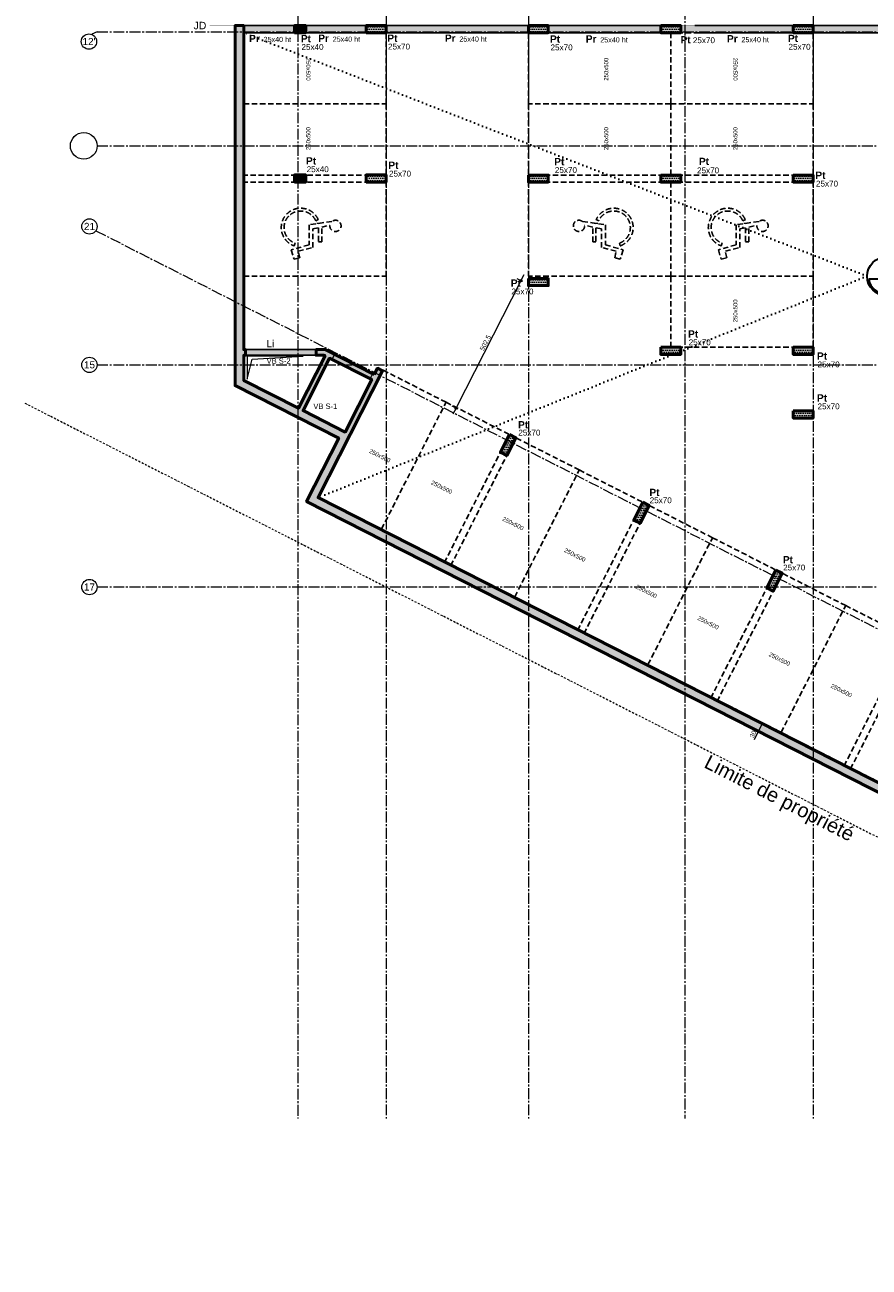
# Model space of a CAD drawing. Header units: millimetres. Extents: x -6159 to 201309, y -25780 to 10326.
# Tile 10 of 128: x 9593 to 12559, y -13445 to -9081. Entities that reach past the tile are written whole.
import ezdxf

# ---------------------------------------------------------------- set-up
doc = ezdxf.new("R2010")
doc.units = ezdxf.units.MM
doc.header["$PDMODE"] = 34
doc.header["$PDSIZE"] = 5
for name, pattern in [('Axes', [28.575, 19.05, -3.175, 3.175, -3.175]), ('CACHE', [9.525, 6.35, -3.175]), ('Caché', [9.525, 6.35, -3.175]), ('Pointillés', [3, 0, -3]), ('TIRETPT2', [12.7, 6.35, -3.175, 0, -3.175])]:
    doc.linetypes.add(name, pattern=pattern)
doc.layers.get('DEFPOINTS').update_dxf_attribs({"color": 251})
for name, color, linetype, lineweight in [('A-Kube-Axes', 6, 'Axes', 18), ('A-Kube-Cotations', 7, 'Continuous', 9), ('A-Kube-Divers', 2, 'Continuous', 20), ('A-Kube-Textes', 3, 'Continuous', 30), ('K_3_D - Lmite de propriéte', 44, 'TIRETPT2', 18), ('K_5_C1 - Poutre (Pou )', 3, 'Continuous', 25), ('S-Kube-Hachure-Impact', 4, 'Caché', 20), ('S-Kube-Structure vue', 3, 'Continuous', 25), ('S-Kube-Stucture coupée', 1, 'Continuous', 50)]:
    doc.layers.add(name, color=color, linetype=linetype, lineweight=lineweight)
doc.layers.add('C-Kube-trait gris', color=8, linetype='Continuous')
doc.layers.add('K_2_C - Trait de construction', color=52, linetype='Continuous', lineweight=9, plot=False, transparency=0.5)
doc.layers.add('S-Kube-Pochage coupé', color=252, linetype='Continuous', transparency=0.5)
doc.layers.add('S-Kube-Pochage vu', color=254, linetype='Continuous', transparency=0.5)
doc.styles.add('Arial', font='arial.ttf')
doc.dimstyles.new('75e', dxfattribs={"dimscale": 7.5, "dimtxt": 2.2, "dimasz": 0.15, "dimexe": 2, "dimexo": 3, "dimgap": 0.5, "dimtad": 1, "dimdec": 1, "dimrnd": 0.5, "dimzin": 12, "dimdsep": 46, "dimtxsty": 'Arial', "dimblk1": 'ROND30', "dimblk2": 'ROND30', "dimsah": 1, "dimcen": 1.5, "dimclrd": 256, "dimclre": 256, "dimclrt": 256, "dimadec": 3, "dimazin": 3, "dimtfac": 1, "dimtdec": 1, "dimtmove": 0, "dimatfit": 0, "dimldrblk": 'ROND30', "dimfxl": 5, "dimfxlon": 1, "dimtolj": 1, "dimtzin": 4, "dimlwd": -1, "dimlwe": -1, "dimarcsym": 0})

# ---------------------------------------------------------------- blocks, each defined once
blk = doc.blocks.new('240014 - AXES S-2  S-1')
at = {"layer": 'A-Kube-Axes', "ltscale": 2}
for points in [[(21425.9, -4701.1), (21425.9, -12922.7)], [(21925.9, -4701.1), (21925.9, -12922.7)], [(22925.9, -4701.1), (22925.9, -12922.7)], [(21115.9, -4817.1), (21115.9, -12922.7)], [(22475.9, -7766.8), (22475.9, -12922.7)], [(20411, -9105.9), (20392, -9114.8)], [(20411, -9105.9), (26176.2, -9105.9)], [(20411, -9506.4), (26176.2, -9506.4)], [(20406.6, -9804.5), (26164.2, -12736.1)], [(20411, -10275.9), (26176.2, -10275.9)], [(20410.9, -11056), (26176.2, -11056)]]:
    blk.add_lwpolyline(points, dxfattribs=at)
at = {"layer": 'A-Kube-Axes', "linetype": 'Continuous'}
for centre, radius in [((20382.5, -9140.4), 26.9), ((20364.1, -9506.6), 46.9), ((20384.1, -9789.7), 26.9), ((20384.1, -10275.8), 26.9), ((20384.1, -11056.2), 26.9)]:
    blk.add_circle(centre, radius, dxfattribs=at)
at = {"layer": 'A-Kube-Axes', "char_height": 25, "attachment_point": 5, "style": 'Arial'}
for s, insert in [("12'", (20382.6, -9140.1)), ('21', (20384.2, -9789.5)), ('15', (20384.2, -10275.6)), ('17', (20384.2, -11055.9))]:
    blk.add_mtext(s, dxfattribs=dict(at, insert=insert))
blk = doc.blocks.new('ROND30')
blk.add_line((0, 0), (21.6, 0))
for radius in [3.28, 2.67, 2.07, 1.62, 1.02, 0.412]:
    blk.add_circle((0, 0), radius)
blk = doc.blocks.new('*D64')
at = {"layer": 'DEFPOINTS', "color": 0, "transparency": 16777216}
for p in [(11361.6, -9993.3), (11107.6, -10427.6), (11133.9, -10441)]:
    blk.add_point(p, dxfattribs=at)
at = {"layer": 'K_2_C - Trait de construction', "transparency": 16777216}
for p, q in [((11334.8, -9980.9), (11108.1, -10426.6)), ((11341.6, -9983.1), (11321.9, -9973.1)), ((11113.8, -10430.8), (11094.2, -10420.8))]:
    blk.add_line(p, q, dxfattribs=at)
at = {"layer": 'K_2_C - Trait de construction', "transparency": 16777216, "xscale": 1.125, "yscale": 1.125, "zscale": 1.125}
for p, rotation in [((11335.3, -9979.9), 63.03468049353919), ((11107.6, -10427.6), 243.0346804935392)]:
    blk.add_blockref('ROND30', p, dxfattribs=dict(at, rotation=rotation))
at = {"layer": 'K_2_C - Trait de construction', "transparency": 16777216, "insert": (11210.6, -10198.2), "char_height": 16.5, "attachment_point": 5, "rotation": 63.0347, "style": 'Arial'}
blk.add_mtext('\\A1;502.5', dxfattribs=at)
blk = doc.blocks.new('*U3')
at = {"layer": 'A-Kube-Textes'}
blk.add_line((36.5, -6.3), (-36.5, -6.3), dxfattribs=at)
blk.add_circle((0, 0), 40, dxfattribs=at)
blk.add_arc((0, 0), 37, 189.8569, 350.1431, dxfattribs=at)
blk = doc.blocks.new('*D74')
at = {"layer": 'A-Kube-Cotations', "transparency": 16777216}
for p, q in [((12169.6, -11562.5), (12156.2, -11555.7)), ((12183.2, -11535.8), (12169.6, -11562.5)), ((12183.2, -11535.8), (12169.8, -11529)), ((12183.7, -11534.8), (12184.2, -11533.8)), ((12169.1, -11563.6), (12154.5, -11592.2))]:
    blk.add_line(p, q, dxfattribs=at)
at = {"layer": 'DEFPOINTS', "color": 0, "transparency": 16777216}
for p in [(12169.6, -11562.5), (12169.6, -11562.5), (12183.2, -11535.8)]:
    blk.add_point(p, dxfattribs=at)
at = {"layer": 'A-Kube-Cotations', "transparency": 16777216, "xscale": 1.125, "yscale": 1.125, "zscale": 1.125}
for p, rotation in [((12169.6, -11562.5), 63.0346804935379), ((12183.2, -11535.8), 243.0346804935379)]:
    blk.add_blockref('ROND30', p, dxfattribs=dict(at, rotation=rotation))
at = {"layer": 'A-Kube-Cotations', "transparency": 16777216, "insert": (12150.7, -11572.9), "char_height": 16.5, "attachment_point": 5, "rotation": 63.0347, "style": 'Arial'}
blk.add_mtext('\\A1;30', dxfattribs=at)
blk = doc.blocks.new('A$C8d4785f2')
h = blk.add_hatch()
h.set_pattern_fill('DOTS', color=256, scale=5)
h.paths.add_polyline_path([(316.6, -5158), (30, -5158), (30, -4019.9), (0, -4019.9), (0, -5284.6), (363.7, -5469.7), (251, -5691.2), (4420.1, -7812.3), (5080, -7812.3), (5080, -4019.9), (5050, -4019.9), (5050, -7782.3), (4546.8, -7782.3), (4546.8, -7282.1), (4526.8, -7282.1), (4526.8, -7782.3), (4427.2, -7782.3), (291.3, -5678), (518.2, -5232.3), (500.3, -5223.2), (488.9, -5245.7), (482.9, -5242.6), (473.8, -5260.5), (479.8, -5263.5), (386.2, -5447.4), (238.3, -5372.2), (331.9, -5188.2), (340.3, -5192.5), (349.4, -5174.7)])
h.paths.add_polyline_path([(315.8, -5180.1), (222.2, -5364), (30, -5266.2), (30, -5178), (311.8, -5178)], flags=16)
h = blk.add_hatch()
h.set_pattern_fill('DOTS', color=256, scale=5)
h.paths.add_polyline_path([(208, -4044.9), (248, -4044.9), (248, -4019.9), (208, -4019.9)])
h = blk.add_hatch()
h.set_pattern_fill('DOTS', color=256, scale=5)
h.paths.add_polyline_path([(460, -4044.9), (530, -4044.9), (530, -4019.9), (460, -4019.9)])
h = blk.add_hatch()
h.set_pattern_fill('DOTS', color=256, scale=5)
h.paths.add_polyline_path([(1030, -4019.9), (1100, -4019.9), (1100, -4044.9), (1030, -4044.9)])
h = blk.add_hatch()
h.set_pattern_fill('DOTS', color=256, scale=5)
h.paths.add_polyline_path([(1495, -4019.9), (1565, -4019.9), (1565, -4044.9), (1495, -4044.9)])
h = blk.add_hatch()
h.set_pattern_fill('DOTS', color=256, scale=5)
h.paths.add_polyline_path([(1960, -4019.9), (2030, -4019.9), (2030, -4044.9), (1960, -4044.9)])
h = blk.add_hatch()
h.set_pattern_fill('DOTS', color=256, scale=5)
h.paths.add_polyline_path([(208, -4569.6), (248, -4569.6), (248, -4544.6), (208, -4544.6)], flags=17)
h = blk.add_hatch()
h.set_pattern_fill('DOTS', color=256, scale=5)
h.paths.add_polyline_path([(460, -4569.6), (530, -4569.6), (530, -4544.6), (460, -4544.6)], flags=17)
h = blk.add_hatch()
h.set_pattern_fill('DOTS', color=256, scale=5)
h.paths.add_polyline_path([(1030, -4544.9), (1100, -4544.9), (1100, -4569.9), (1030, -4569.9)], flags=17)
h = blk.add_hatch()
h.set_pattern_fill('DOTS', color=256, scale=5)
h.paths.add_polyline_path([(1495, -4544.9), (1565, -4544.9), (1565, -4569.9), (1495, -4569.9)], flags=17)
h = blk.add_hatch()
h.set_pattern_fill('DOTS', color=256, scale=5)
h.paths.add_polyline_path([(1960, -4544.9), (2030, -4544.9), (2030, -4569.9), (1960, -4569.9)], flags=17)
h = blk.add_hatch()
h.set_pattern_fill('DOTS', color=256, scale=5)
h.paths.add_polyline_path([(1030, -4908.4), (1100, -4908.4), (1100, -4933.4), (1030, -4933.4)], flags=17)
h = blk.add_hatch()
h.set_pattern_fill('DOTS', color=256, scale=5)
h.paths.add_polyline_path([(1495, -5149.8), (1565, -5149.8), (1565, -5174.8), (1495, -5174.8)], flags=17)
h = blk.add_hatch()
h.set_pattern_fill('DOTS', color=256, scale=5)
h.paths.add_polyline_path([(1960, -5149.8), (2030, -5149.8), (2030, -5174.8), (1960, -5174.8)], flags=17)
h = blk.add_hatch()
h.set_pattern_fill('DOTS', color=256, scale=5)
h.paths.add_polyline_path([(1960, -5373.3), (2030, -5373.3), (2030, -5398.3), (1960, -5398.3)], flags=17)
h = blk.add_hatch()
h.set_pattern_fill('DOTS', color=256, scale=5)
h.paths.add_polyline_path([(963.7, -5456.1), (931.9, -5518.5), (954.2, -5529.9), (986, -5467.5)], flags=17)
h = blk.add_hatch()
h.set_pattern_fill('DOTS', color=256, scale=5)
h.paths.add_polyline_path([(1431.6, -5694.2), (1399.9, -5756.6), (1422.1, -5767.9), (1453.9, -5705.5)], flags=17)
h = blk.add_hatch()
h.set_pattern_fill('DOTS', color=256, scale=5)
h.paths.add_polyline_path([(1899.5, -5932.3), (1867.8, -5994.7), (1890.1, -6006), (1921.8, -5943.6)], flags=17)
at = {"ltscale": 3}
blk.add_lwpolyline([(4427.2, -7782.3), (291.3, -5678), (518.2, -5232.3), (500.3, -5223.2), (488.9, -5245.7), (482.9, -5242.6), (473.8, -5260.5), (479.8, -5263.5), (386.2, -5447.4), (238.3, -5372.2), (331.9, -5188.2), (340.3, -5192.5), (349.4, -5174.7), (316.6, -5158), (316.6, -5158), (30, -5158), (30, -4019.9), (0, -4019.9), (0, -5284.6), (363.7, -5469.7), (251, -5691.2), (4420.1, -7812.3)], dxfattribs=at)
for points in [[(208, -4044.9), (248, -4044.9), (248, -4019.9), (208, -4019.9)], [(460, -4044.9), (530, -4044.9), (530, -4019.9), (460, -4019.9)], [(1030, -4019.9), (1100, -4019.9), (1100, -4044.9), (1030, -4044.9)], [(1495, -4019.9), (1565, -4019.9), (1565, -4044.9), (1495, -4044.9)], [(1960, -4019.9), (2030, -4019.9), (2030, -4044.9), (1960, -4044.9)], [(208, -4569.6), (248, -4569.6), (248, -4544.6), (208, -4544.6)], [(460, -4569.6), (530, -4569.6), (530, -4544.6), (460, -4544.6)], [(1030, -4544.9), (1100, -4544.9), (1100, -4569.9), (1030, -4569.9)], [(1495, -4544.9), (1565, -4544.9), (1565, -4569.9), (1495, -4569.9)], [(1960, -4544.9), (2030, -4544.9), (2030, -4569.9), (1960, -4569.9)], [(1030, -4908.4), (1100, -4908.4), (1100, -4933.4), (1030, -4933.4)], [(315.8, -5180.1), (222.2, -5364), (30, -5266.2), (30, -5178), (311.8, -5178)], [(1495, -5149.8), (1565, -5149.8), (1565, -5174.8), (1495, -5174.8)], [(1960, -5149.8), (2030, -5149.8), (2030, -5174.8), (1960, -5174.8)], [(1960, -5373.3), (2030, -5373.3), (2030, -5398.3), (1960, -5398.3)], [(963.7, -5456.1), (931.9, -5518.5), (954.2, -5529.9), (986, -5467.5)], [(1431.6, -5694.2), (1399.9, -5756.6), (1422.1, -5767.9), (1453.9, -5705.5)], [(1899.5, -5932.3), (1867.8, -5994.7), (1890.1, -6006), (1921.8, -5943.6)]]:
    blk.add_lwpolyline(points, close=True, dxfattribs=at)

msp = doc.modelspace()

# ---------------------------------------------------------------- hatches: boundary and pattern name
at = {"layer": 'S-Kube-Pochage coupé'}
h = msp.add_hatch(color=256, dxfattribs=at)
h.dxf.hatch_style = 1
h.paths.add_polyline_path([(10368.36, -10222.011), (10361.649, -10222.011), (10361.649, -9084.041), (10331.649, -9084.041), (10331.649, -10330.186), (10361.649, -10330.186), (10361.649, -10242.011), (10368.36, -10242.011)])
h = msp.add_hatch(color=256, dxfattribs=at)
h.dxf.hatch_style = 1
h.paths.add_polyline_path([(10579.672, -9084.041), (10539.672, -9084.041), (10539.672, -9109.041), (10579.672, -9109.041)])
h = msp.add_hatch(color=256, dxfattribs=at)
h.dxf.hatch_style = 1
h.paths.add_polyline_path([(10861.649, -9084.041), (10791.649, -9084.041), (10791.649, -9109.041), (10861.649, -9109.041)])
h = msp.add_hatch(color=256, dxfattribs=at)
h.dxf.hatch_style = 1
h.paths.add_polyline_path([(11431.649, -9084.041), (11361.649, -9084.041), (11361.649, -9109.041), (11431.649, -9109.041)])
h = msp.add_hatch(color=256, dxfattribs=at)
h.dxf.hatch_style = 1
h.paths.add_polyline_path([(11826.649, -9084.041), (11896.649, -9084.041), (11896.649, -9109.05), (11826.649, -9109.05)])
h = msp.add_hatch(color=256, dxfattribs=at)
h.dxf.hatch_style = 1
h.paths.add_polyline_path([(12361.649, -9084.041), (12291.649, -9084.041), (12291.649, -9109.041), (12361.649, -9109.041)])
h = msp.add_hatch(color=256, dxfattribs=at)
h.dxf.hatch_style = 1
h.paths.add_polyline_path([(10579.661, -9608.408), (10539.661, -9608.408), (10539.661, -9633.408), (10579.661, -9633.408)])
h = msp.add_hatch(color=256, dxfattribs=at)
h.dxf.hatch_style = 1
h.paths.add_polyline_path([(10861.638, -9608.408), (10791.638, -9608.408), (10791.638, -9633.408), (10861.638, -9633.408)])
h = msp.add_hatch(color=256, dxfattribs=at)
h.dxf.hatch_style = 1
h.paths.add_polyline_path([(11431.649, -9608.783), (11361.649, -9608.783), (11361.649, -9633.783), (11431.649, -9633.783)])
h = msp.add_hatch(color=256, dxfattribs=at)
h.dxf.hatch_style = 1
h.paths.add_polyline_path([(11826.649, -9608.783), (11896.649, -9608.783), (11896.649, -9633.783), (11826.649, -9633.783)])
h = msp.add_hatch(color=256, dxfattribs=at)
h.dxf.hatch_style = 1
h.paths.add_polyline_path([(12361.649, -9608.783), (12291.649, -9608.783), (12291.649, -9633.783), (12361.649, -9633.783)])
h = msp.add_hatch(color=256, dxfattribs=at)
h.dxf.hatch_style = 1
h.paths.add_polyline_path([(11431.649, -9972.385), (11361.649, -9972.385), (11361.649, -9997.385), (11431.649, -9997.385)])
h = msp.add_hatch(color=256, dxfattribs=at)
h.dxf.hatch_style = 1
h.paths.add_polyline_path([(15381.649, -12846.239), (14758.898, -12846.239), (10622.962, -10742.027), (10849.65, -10296.61), (10831.798, -10287.525), (10820.527, -10309.67), (10648.286, -10222.011), (10615.865, -10222.011), (10615.865, -10242.011), (10643.49, -10242.011), (10647.587, -10244.096), (10554, -10428.047), (10361.649, -10330.186), (10331.649, -10330.186), (10331.649, -10348.583), (10695.36, -10533.628), (10582.615, -10755.161), (14751.705, -12876.239), (15381.649, -12876.239)])
h.paths.add_polyline_path([(10717.877, -10511.422), (10570.043, -10436.209), (10663.629, -10252.26), (10811.456, -10327.494)], flags=16)
h = msp.add_hatch(color=256, dxfattribs=at)
h.dxf.hatch_style = 1
h.paths.add_polyline_path([(11826.649, -10213.783), (11896.649, -10213.783), (11896.649, -10238.783), (11826.649, -10238.783)])
h = msp.add_hatch(color=256, dxfattribs=at)
h.dxf.hatch_style = 1
h.paths.add_polyline_path([(12361.649, -10213.783), (12291.649, -10213.783), (12291.649, -10238.783), (12361.649, -10238.783)])
h = msp.add_hatch(color=256, dxfattribs=at)
h.dxf.hatch_style = 1
h.paths.add_polyline_path([(12361.649, -10437.308), (12291.649, -10437.308), (12291.649, -10462.308), (12361.649, -10462.308)])
h = msp.add_hatch(color=256, dxfattribs=at)
h.dxf.hatch_style = 1
h.paths.add_polyline_path([(11317.606, -10531.461), (11295.324, -10520.125), (11263.583, -10582.514), (11285.865, -10593.851)])
h = msp.add_hatch(color=256, dxfattribs=at)
h.dxf.hatch_style = 1
h.paths.add_polyline_path([(11785.529, -10769.523), (11763.247, -10758.186), (11731.506, -10820.576), (11753.788, -10831.912)])
h = msp.add_hatch(color=256, dxfattribs=at)
h.dxf.hatch_style = 1
h.paths.add_polyline_path([(12253.452, -11007.584), (12231.169, -10996.248), (12199.428, -11058.638), (12221.71, -11069.974)])
at = {"layer": 'S-Kube-Pochage vu'}
h = msp.add_hatch(color=256, dxfattribs=at)
h.dxf.hatch_style = 1
h.paths.add_polyline_path([(10539.672, -9084.041), (10539.672, -9109.05), (10361.649, -9109.041), (10361.649, -9084.032)])
h = msp.add_hatch(color=256, dxfattribs=at)
h.dxf.hatch_style = 1
h.paths.add_polyline_path([(10791.649, -9084.032), (10579.672, -9084.041), (10579.672, -9109.05), (10791.649, -9109.041)], flags=17)
h = msp.add_hatch(color=256, dxfattribs=at)
h.dxf.hatch_style = 1
h.paths.add_polyline_path([(11361.649, -9084.032), (10861.649, -9084.041), (10861.649, -9109.041), (11361.649, -9109.032)])
h = msp.add_hatch(color=256, dxfattribs=at)
h.dxf.hatch_style = 1
h.paths.add_polyline_path([(11826.649, -9083.845), (11431.649, -9084.041), (11431.649, -9109.041), (11826.649, -9108.845)])
h = msp.add_hatch(color=256, dxfattribs=at)
h.dxf.hatch_style = 1
h.paths.add_polyline_path([(12291.649, -9084.041), (11896.649, -9083.845), (11896.649, -9108.845), (12291.649, -9109.041), (12291.649, -9109.041)])
h = msp.add_hatch(color=256, dxfattribs=at)
h.dxf.hatch_style = 1
h.paths.add_polyline_path([(12861.649, -9084.037), (12361.649, -9084.037), (12361.649, -9109.037), (12861.649, -9109.037)])
h = msp.add_hatch(color=256, dxfattribs=at)
h.dxf.hatch_style = 1
h.paths.add_polyline_path([(10615.865, -10222.011), (10368.36, -10222.011), (10368.36, -10242.011), (10615.865, -10242.011)])

# ---------------------------------------------------------------- linework, layer by layer
at = {"layer": 'A-Kube-Divers'}
msp.add_lwpolyline([(10570.349, -10245.485), (10373.421, -10245.485), (10373.421, -10325.366), (10391.729, -10255.092), (10570.349, -10245.485)], dxfattribs=at)
at = {"layer": 'A-Kube-Textes', "linetype": 'Pointillés', "ltscale": 5}
msp.add_line((12551.336, -9963.653), (10361.649, -9109.041), dxfattribs=at)
at = {"layer": 'A-Kube-Textes', "linetype": 'Axes', "ltscale": 3, "const_width": 2}
msp.add_lwpolyline([(10242.289, -9082.55), (15648.936, -9082.55)], dxfattribs=at)
at = {"layer": 'A-Kube-Textes', "linetype": 'Pointillés', "ltscale": 5}
msp.add_lwpolyline([(12551.336, -9963.653), (10622.962, -10741.827)], dxfattribs=at)
at = {"layer": 'C-Kube-trait gris'}
for p, q in [((10618.238, -9779.398), (10628.038, -9778.016)), ((11605.061, -9779.398), (11595.26, -9778.016)), ((12118.238, -9779.398), (12128.038, -9778.016))]:
    msp.add_line(p, q, dxfattribs=at)
at = {"layer": 'C-Kube-trait gris', "linetype": 'CACHE', "ltscale": 3}
for points in [[(10361.638, -9109.05), (10361.638, -9359.05), (10861.638, -9359.05), (10861.638, -9109.05)], [(11861.649, -9109.05), (11861.649, -9359.05), (11361.649, -9359.05), (11361.649, -9109.05)], [(11861.649, -9109.05), (11861.649, -9359.05), (12361.649, -9359.05), (12361.649, -9109.05)], [(10361.638, -9608.908), (10361.638, -9358.908), (10861.638, -9358.908), (10861.638, -9608.908)], [(11861.649, -9608.908), (11861.649, -9358.908), (11361.649, -9358.908), (11361.649, -9608.908)], [(11861.649, -9608.908), (11861.649, -9358.908), (12361.649, -9358.908), (12361.649, -9608.908)], [(10361.638, -9633.783), (10361.638, -9963.783), (10861.638, -9963.783), (10861.638, -9633.783)], [(11861.661, -9633.783), (11861.661, -9963.783), (11361.661, -9963.783), (11361.661, -9633.783)], [(11861.638, -9633.783), (11861.638, -9963.783), (12361.638, -9963.783), (12361.638, -9633.783)], [(11861.649, -10213.982), (11861.649, -9963.982), (12361.649, -9963.982), (12361.649, -10213.982)], [(10622.958, -10739.04), (10845.779, -10852.403), (11072.504, -10406.762), (10849.683, -10293.4)], [(11068.599, -10965.765), (10845.779, -10852.403), (11072.504, -10406.762), (11295.324, -10520.125)], [(11090.877, -10977.109), (11313.698, -11090.472), (11540.423, -10644.831), (11317.602, -10531.468)], [(11536.518, -11203.834), (11313.698, -11090.472), (11540.423, -10644.831), (11763.243, -10758.193)], [(11558.8, -11215.171), (11781.62, -11328.534), (12008.345, -10882.893), (11785.525, -10769.53)], [(12004.441, -11441.896), (11781.62, -11328.534), (12008.345, -10882.893), (12231.166, -10996.255)], [(12026.723, -11453.233), (12249.543, -11566.595), (12476.268, -11120.955), (12253.448, -11007.592)], [(12472.363, -11679.958), (12249.543, -11566.595), (12476.268, -11120.955), (12699.088, -11234.317)], [(12494.645, -11691.295), (12717.466, -11804.657), (12944.191, -11359.016), (12721.37, -11245.654)]]:
    msp.add_lwpolyline(points, close=True, dxfattribs=at)
for points in [[(10623.683, -9765.196), (10614.716, -9769.277, 1.50964921), (10542.189, -9848.229), (10538.882, -9857.51, -1.50964921)], [(11599.615, -9765.196), (11608.583, -9769.277, -1.50964921), (11681.109, -9848.229), (11684.416, -9857.51, 1.50964921)], [(12123.683, -9765.196), (12114.716, -9769.277, 1.50964921), (12042.189, -9848.229), (12038.882, -9857.51, -1.50964921)], [(10591.371, -9783.184), (10591.371, -9853.897), (10528.846, -9871.564), (10538.719, -9904.397), (10558.463, -9899.35), (10553.44, -9876.221), (10604.534, -9863.16), (10604.534, -9798.339), (10624.443, -9794.099), (10624.443, -9843.801), (10635.588, -9843.803), (10635.588, -9791.725), (10664.264, -9785.617, 4.86126018), (10671.691, -9771.865)], [(11631.928, -9783.184), (11631.928, -9853.897), (11694.452, -9871.564), (11684.58, -9904.397), (11664.836, -9899.35), (11669.858, -9876.221), (11618.765, -9863.16), (11618.765, -9798.339), (11598.856, -9794.099), (11598.856, -9843.801), (11587.711, -9843.803), (11587.711, -9791.725), (11559.034, -9785.617, -4.86126018), (11551.608, -9771.865)], [(12091.371, -9783.184), (12091.371, -9853.897), (12028.846, -9871.564), (12038.719, -9904.397), (12058.463, -9899.35), (12053.44, -9876.221), (12104.534, -9863.16), (12104.534, -9798.339), (12124.443, -9794.099), (12124.443, -9843.801), (12135.588, -9843.803), (12135.588, -9791.725), (12164.264, -9785.617, 4.86126018), (12171.691, -9771.865)]]:
    msp.add_lwpolyline(points, format="xyb", close=True, dxfattribs=at)
at = {"layer": 'K_3_D - Lmite de propriéte', "linetype": 'TIRETPT2'}
msp.add_lwpolyline([(9592.998, -10409.893), (15556.292, -13444.806)], dxfattribs=at)
at = {"layer": 'K_5_C1 - Poutre (Pou )'}
for points in [[(10539.672, -9084.041), (10361.649, -9084.032)], [(10539.672, -9109.05), (10361.649, -9109.041)], [(10791.649, -9084.032), (10579.672, -9084.041)], [(10791.65, -9109.041), (10579.672, -9109.05)], [(11361.65, -9084.032), (10861.65, -9084.041)], [(11361.65, -9109.041), (10861.65, -9109.05)], [(11876.649, -9084.04), (11431.649, -9084.041)], [(11876.649, -9109.048), (11431.649, -9109.05)], [(12291.649, -9084.041), (11946.649, -9084.039)], [(12291.649, -9109.05), (11946.649, -9109.048)], [(12861.649, -9084.037), (12361.649, -9084.037)], [(12861.649, -9109.046), (12361.649, -9109.046)]]:
    msp.add_lwpolyline(points, dxfattribs=at)
at = {"layer": 'S-Kube-Structure vue'}
for points in [[(10615.865, -10222.011), (10368.36, -10222.011)], [(10368.36, -10242.011), (10615.865, -10242.011)]]:
    msp.add_lwpolyline(points, dxfattribs=at)
at = {"layer": 'S-Kube-Stucture coupée'}
for points in [[(14751.705, -12876.239), (10582.617, -10755.16), (10695.362, -10533.627), (10331.649, -10348.583), (10331.649, -9084.041), (10361.649, -9084.041), (10361.649, -10222.011), (10368.36, -10222.011), (10368.36, -10242.011), (10361.649, -10242.011), (10361.649, -10330.186), (10554, -10428.047), (10647.587, -10244.096), (10643.49, -10242.011), (10615.865, -10242.011), (10615.865, -10222.011), (10648.286, -10222.011), (10820.527, -10309.67)], [(10820.527, -10309.67), (10831.798, -10287.525), (10849.65, -10296.61), (10622.962, -10742.027), (14758.898, -12846.239)]]:
    msp.add_lwpolyline(points, dxfattribs=at)
for points in [[(10539.672, -9109.05), (10579.672, -9109.05), (10579.672, -9084.041), (10539.672, -9084.041)], [(10791.649, -9109.05), (10861.649, -9109.05), (10861.649, -9084.041), (10791.649, -9084.041)], [(11361.649, -9084.041), (11431.649, -9084.041), (11431.649, -9109.05), (11361.649, -9109.05)], [(11826.649, -9084.041), (11896.649, -9084.041), (11896.649, -9109.05), (11826.649, -9109.05)], [(12291.649, -9084.041), (12361.649, -9084.041), (12361.649, -9109.05), (12291.649, -9109.05)], [(10539.661, -9633.408), (10579.661, -9633.408), (10579.661, -9608.408), (10539.661, -9608.408)], [(10791.638, -9633.408), (10861.638, -9633.408), (10861.638, -9608.408), (10791.638, -9608.408)], [(11361.649, -9608.783), (11431.649, -9608.783), (11431.649, -9633.783), (11361.649, -9633.783)], [(11826.649, -9608.783), (11896.649, -9608.783), (11896.649, -9633.783), (11826.649, -9633.783)], [(12291.649, -9608.783), (12361.649, -9608.783), (12361.649, -9633.783), (12291.649, -9633.783)], [(11361.649, -9972.385), (11431.649, -9972.385), (11431.649, -9997.385), (11361.649, -9997.385)], [(10570.043, -10436.209), (10663.63, -10252.258)], [(10663.629, -10252.26), (10811.456, -10327.494), (10717.877, -10511.422), (10570.043, -10436.209)], [(11826.649, -10213.783), (11896.649, -10213.783), (11896.649, -10238.783), (11826.649, -10238.783)], [(12291.649, -10213.783), (12361.649, -10213.783), (12361.649, -10238.783), (12291.649, -10238.783)], [(12291.649, -10437.308), (12361.649, -10437.308), (12361.649, -10462.308), (12291.649, -10462.308)], [(11295.324, -10520.125), (11263.583, -10582.514), (11285.865, -10593.851), (11317.606, -10531.461)], [(11763.247, -10758.186), (11731.506, -10820.576), (11753.788, -10831.912), (11785.529, -10769.523)], [(12231.169, -10996.248), (12199.428, -11058.638), (12221.71, -11069.974), (12253.452, -11007.584)]]:
    msp.add_lwpolyline(points, close=True, dxfattribs=at)

# ---------------------------------------------------------------- block references
at = {"linetype": 'Continuous', "xscale": 1.7, "yscale": 1.7, "zscale": 1.7}
msp.add_blockref('*U3', (12619.333, -9964.318), dxfattribs=at)
at = {"layer": 'A-Kube-Axes'}
msp.add_blockref('240014 - AXES S-2  S-1', (-10564.234, 0.2), dxfattribs=at)
at = {"layer": 'S-Kube-Hachure-Impact'}
msp.add_blockref('A$C8d4785f2', (10331.649, -5063.982), dxfattribs=at)

# ---------------------------------------------------------------- texts
at = {"layer": 'A-Kube-Textes', "linetype": 'Axes', "ltscale": 3, "insert": (10230.555, -9083.938), "char_height": 26.25, "attachment_point": 6, "style": 'Arial'}
msp.add_mtext_dynamic_manual_height_columns('JD', width=43.60391, gutter_width=75, heights=[0], dxfattribs=at)
at = {"layer": 'A-Kube-Textes', "style": 'Arial'}
for s, insert, char_height, attachment_point in [('{\\fArial|b1|i0|c0|p34;Pr}', (10418.302, -9129.228), 25.5, 6), ('{\\fArial|b1|i0|c0|p34;Pt}', (10598.064, -9129.726), 25.5, 6), ('{\\fArial|b1|i0|c0|p34;Pr}', (10661.027, -9128.301), 25.5, 6), ('25x40 ht', (10674.286, -9131.737), 18, 4), ('{\\fArial|b1|i0|c0|p34;Pt}', (10901.882, -9128.275), 25.5, 6), ('{\\fArial|b1|i0|c0|p34;Pr}', (11105.9, -9127.975), 25.5, 6), ('25x40 ht', (11119.159, -9131.411), 18, 4), ('{\\fArial|b1|i0|c0|p34;Pt}', (11472.894, -9131.147), 25.5, 6), ('{\\fArial|b1|i0|c0|p34;Pr}', (11600.825, -9130.628), 25.5, 6), ('{\\fArial|b1|i0|c0|p34;Pr}', (12096.753, -9130.041), 25.5, 6), ('{\\fArial|b1|i0|c0|p34;Pt}', (12308.689, -9128.983), 25.5, 6), ('25x40 ht', (10431.561, -9132.664), 18, 4), ('25x40', (10564.631, -9159.222), 20.4, 4), ('25x70', (10868.449, -9157.77), 20.4, 4), ('25x70', (11439.461, -9160.643), 20.4, 4), ('25x40 ht', (11614.084, -9134.064), 18, 4), ('{\\fArial|b1|i0|c0|p34;Pt}', (11931.599, -9133.882), 25.5, 6), ('25x70', (11939.36, -9135.576), 20.4, 4), ('25x40 ht', (12110.012, -9133.477), 18, 4), ('25x70', (12275.255, -9158.478), 20.4, 4), ('{\\fArial|b1|i0|c0|p34;Pt}', (10616.223, -9559.139), 25.5, 6), ('{\\fArial|b1|i0|c0|p34;Pt}', (11488.035, -9561.836), 25.5, 6), ('{\\fArial|b1|i0|c0|p34;Pt}', (11996.103, -9561.062), 25.5, 6), ('25x40', (10582.789, -9588.634), 20.4, 4), ('25x70', (10871.952, -9603.981), 20.4, 4), ('{\\fArial|b1|i0|c0|p34;Pt}', (10905.385, -9574.486), 25.5, 6), ('25x70', (11454.602, -9591.331), 20.4, 4), ('25x70', (11954.045, -9592.615), 20.4, 4), ('{\\fArial|b1|i0|c0|p34;Pt}', (12405.185, -9609.639), 25.5, 6), ('25x70', (12371.751, -9639.134), 20.4, 4), ('{\\fArial|b1|i0|c0|p34;Pt}', (11335.448, -9988.397), 25.5, 6), ('25x70', (11302.014, -10017.892), 20.4, 4), ('{\\fArial|b1|i0|c0|p34;Pt}', (11958.05, -10167.099), 25.5, 6), ('Li', (10469.407, -10201.049), 25.5, 6), ('25x70', (11924.617, -10196.594), 20.4, 4), ('{\\fArial|b1|i0|c0|p34;Pt}', (12410.741, -10244.645), 25.5, 6), ('25x70', (12377.308, -10274.14), 20.4, 4), ('{\\fArial|b1|i0|c0|p34;Pt}', (12410.741, -10391.936), 25.5, 6), ('25x70', (12377.308, -10421.431), 20.4, 4), ('25x70', (11326.29, -10513.68), 20.4, 4), ('{\\fArial|b1|i0|c0|p34;Pt}', (11360.963, -10486.05), 25.5, 6), ('{\\fArial|b1|i0|c0|p34;Pt}', (11822.315, -10723.703), 25.5, 6), ('25x70', (11787.642, -10751.333), 20.4, 4), ('{\\fArial|b1|i0|c0|p34;Pt}', (12291.043, -10959.933), 25.5, 6), ('25x70', (12256.37, -10987.563), 20.4, 4)]:
    msp.add_mtext(s, dxfattribs=dict(at, insert=insert, char_height=char_height, attachment_point=attachment_point))
at = {"layer": 'A-Kube-Textes', "char_height": 19, "attachment_point": 4, "line_spacing_factor": 0.588235, "style": 'Arial'}
for s, insert in [('VB S-2', (10442.211, -10262.082)), ('VB S-1', (10606.398, -10421.087))]:
    msp.add_mtext_dynamic_manual_height_columns(s, width=118.11191, gutter_width=75, heights=[0], dxfattribs=dict(at, insert=insert))
at = {"layer": 'A-Kube-Textes', "insert": (11997.627, -11643.196), "char_height": 50, "attachment_point": 1, "rotation": 332.927057, "style": 'Arial'}
msp.add_mtext_dynamic_manual_height_columns('Limite de propriété', width=655.97349, gutter_width=75, heights=[0], dxfattribs=at)
msp.add_mtext_dynamic_manual_height_columns('Limite de propriété', width=655.97349, gutter_width=75, heights=[0], dxfattribs=at)
at = {"layer": 'C-Kube-trait gris', "char_height": 15, "style": 'Arial'}
for insert, attachment_point, rotation in [((10580.928, -9237.186), 8, 270), ((11642.359, -9237.186), 8, 90), ((12080.939, -9237.186), 8, 270), ((10580.928, -9480.771), 2, 90), ((11642.359, -9480.771), 8, 90), ((12080.939, -9480.771), 2, 90), ((12080.939, -10085.845), 2, 90), ((10836.602, -10601.695), 8, 333.034749), ((11053.83, -10712.212), 8, 333.034749), ((11304.521, -10839.764), 8, 333.034749), ((11521.749, -10950.281), 8, 333.034749), ((11772.443, -11077.826), 8, 333.034749), ((11989.672, -11188.343), 8, 333.034749), ((12240.366, -11315.887), 8, 333.034749), ((12457.594, -11426.405), 8, 333.034749)]:
    msp.add_mtext('250x500', dxfattribs=dict(at, insert=insert, attachment_point=attachment_point, rotation=rotation))

# ---------------------------------------------------------------- dimensions: what is measured, and where the dimension line sits
at = {"layer": 'A-Kube-Cotations'}
dim = msp.add_aligned_dim(p1=(12183.184, -11535.811), p2=(12169.581, -11562.549), distance=0, dimstyle='75e', dxfattribs=at)
dim.commit()
dim.dimension.update_dxf_attribs({"geometry": '*D74', "text_midpoint": (12150.661, -11572.877)})
at = {"layer": 'K_2_C - Trait de construction'}
dim = msp.add_aligned_dim(p1=(11361.649, -9993.297), p2=(11133.887, -10440.976), distance=-29.547, dimstyle='75e', dxfattribs=at)
dim.commit()
dim.dimension.update_dxf_attribs({"geometry": '*D64', "text_midpoint": (11210.583, -10198.218)})

doc.saveas('drawing.dxf')
